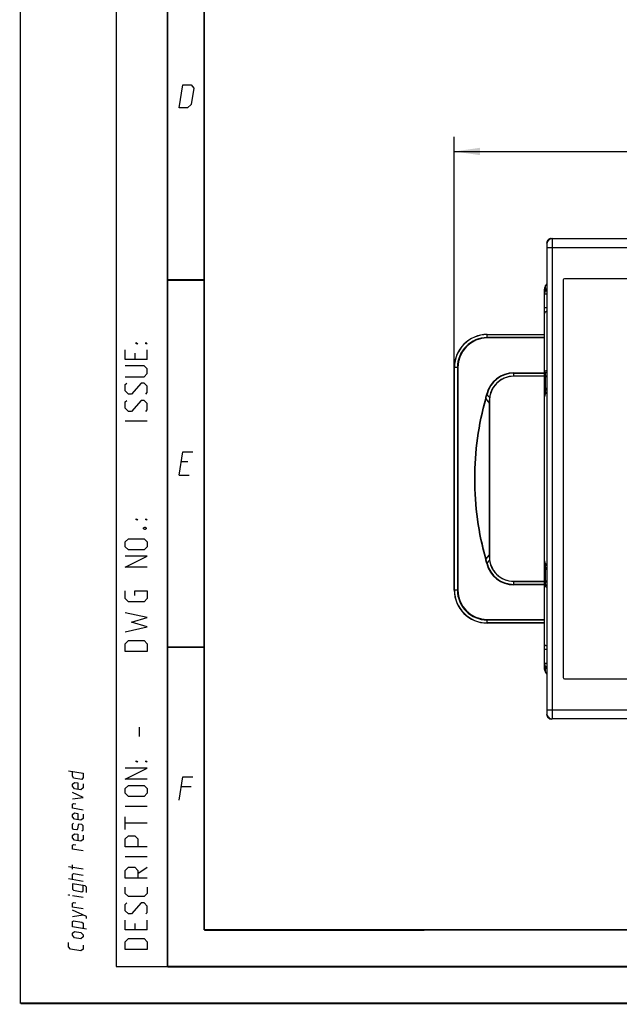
# Paper-space layout 'DRW0010_1_1' of a CAD drawing. Header units: millimetres. Extents: x 0 to 420, y 0 to 297.
# Tile 1 of 108: x 0 to 82, y 0 to 134. Entities that reach past the tile are written whole.
import ezdxf

# ---------------------------------------------------------------- set-up
doc = ezdxf.new("R2010")
doc.units = ezdxf.units.MM
doc.header["$LTSCALE"] = 23.1
doc.layers.get('0').update_dxf_attribs({"linetype": 'CONTINUOUS'})
doc.layers.add('DIM_PILOTEES', color=7, linetype='CONTINUOUS')
doc.styles.get("Standard").update_dxf_attribs({"font": 'txt', "width": 0.7})
doc.dimstyles.new('DIMSTYLE_4', dxfattribs={"dimtxt": 2.5, "dimasz": 3.5, "dimexe": 2, "dimexo": 0, "dimtad": 1, "dimlfac": 3.333333, "dimdsep": 46, "dimtxsty": 'Standard', "dimblk": '_FILLED', "dimblk1": '_FILLED', "dimblk2": '_FILLED', "dimcen": 0.09, "dimazin": 2, "dimtp": 0.8, "dimtm": 0.8, "dimtfac": 1, "dimtofl": 0, "dimtmove": 0, "dimatfit": 3, "dimldrblk": '_FILLED', "dimfxl": 0, "dimtolj": 1, "dimarcsym": 0})

# ---------------------------------------------------------------- blocks, each defined once
blk = doc.blocks.new('_FILLED')
at = {"color": 0, "linetype": 'ByBlock'}
blk.add_solid([(0, 0), (-1, 0.143), (-1, -0.143)], dxfattribs=at)
blk = doc.blocks.new('*D11')
at = {"layer": 'DIM_PILOTEES', "color": 2, "linetype": 'Continuous'}
for p, q in [((59.04, 86.58), (59.04, 117.99)), ((200.7, 86.58), (200.7, 117.99)), ((59.04, 115.99), (129.87, 115.99)), ((200.7, 115.99), (129.87, 115.99))]:
    blk.add_line(p, q, dxfattribs=at)
at = {"layer": 'DIM_PILOTEES', "color": 2, "linetype": 'Continuous', "xscale": 3.5, "yscale": 3.5, "zscale": 3.5, "rotation": 180}
blk.add_blockref('_FILLED', (59.04, 115.99), dxfattribs=at)
at = {"layer": 'DIM_PILOTEES', "color": 2, "linetype": 'Continuous', "xscale": 3.5, "yscale": 3.5, "zscale": 3.5}
blk.add_blockref('_FILLED', (200.7, 115.99), dxfattribs=at)
at = {"layer": 'DIM_PILOTEES', "color": 2, "linetype": 'Continuous', "insert": (131.13, 119.12), "char_height": 2.5, "width": 13.9286, "attachment_point": 2, "line_spacing_factor": 0.9}
blk.add_mtext('{\\ftxt;\\W0.0001;\\H0.0001;\\~}{\\ftxt;\\W3.7142857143;\\H2.5; }{\\ftxt;\\W0.0001;\\H0.0001;\\~}', dxfattribs=at)

psp = doc.layouts.new('DRW0010_1_1')

# ---------------------------------------------------------------- linework, layer by layer
at = {"color": 7, "linetype": 'Continuous'}
for p, q in [((0, 0), (0, 297)), ((71.6389, 103.3778), (71.6402, 39.4778)), ((71.6481, 103.4945), (71.6481, 103.5374)), ((71.6481, 103.5374), (71.6583, 103.5374)), ((72.248, 104.1373), (72.248, 104.1129)), ((72.248, 104.1373), (72.3889, 104.1373)), ((72.3889, 104.1278), (187.2889, 104.1302)), ((72.3889, 104.1278), (72.3903, 38.7278)), ((71.6389, 102.9278), (84.0345, 102.928)), ((71.639, 97.977), (71.4811, 97.7298)), ((73.889, 98.5028), (73.8901, 44.3528)), ((185.639, 98.6552), (74.039, 98.6528)), ((71.3396, 82.6259), (71.3396, 97.245)), ((71.3396, 96.5906), (71.639, 96.5907)), ((71.4811, 97.075), (71.4811, 97.7298)), ((71.639, 97.3221), (71.4811, 97.075)), ((71.6391, 94.6911), (71.3396, 94.691)), ((63.5396, 90.5954), (63.5396, 91.0765)), ((63.5396, 91.0765), (71.3396, 91.0765)), ((63.5396, 91.0545), (71.3396, 91.0545)), ((71.3396, 90.6485), (63.5396, 90.6485)), ((71.3396, 90.5954), (63.5396, 90.5954)), ((59.0396, 56.2765), (59.0396, 86.5765)), ((59.0396, 86.5765), (59.0615, 86.5765)), ((59.0615, 56.2765), (59.0615, 86.5765)), ((59.4676, 86.5765), (59.0615, 86.5765)), ((59.4676, 86.5765), (59.4676, 56.2765)), ((59.5206, 86.5765), (59.4676, 86.5765)), ((59.5206, 86.5765), (59.5206, 56.2765)), ((67.1396, 85.3765), (67.1396, 85.8576)), ((67.1396, 85.8576), (71.3396, 85.8576)), ((67.1396, 85.8045), (71.3396, 85.8045)), ((71.4843, 85.3542), (71.4843, 85.7979)), ((71.3396, 85.3985), (67.1396, 85.3985)), ((71.3396, 85.3765), (67.1396, 85.3765)), ((71.4596, 83.6464), (71.4596, 85.3542)), ((71.4596, 85.3542), (71.6393, 85.3542)), ((71.4843, 85.4571), (71.6393, 85.4522)), ((71.3732, 83.5374), (71.3606, 83.503)), ((71.4596, 83.0301), (71.4596, 83.5552)), ((71.4596, 83.5552), (71.6393, 83.5552)), ((63.3206, 82.3775), (63.3681, 82.3644)), ((63.4656, 82.9701), (63.5171, 82.9576)), ((63.8126, 81.827), (63.8122, 81.7552)), ((63.8136, 81.9889), (63.8126, 81.827)), ((63.814, 82.0665), (63.8136, 81.9889)), ((63.8396, 82.0765), (63.8396, 60.7765)), ((63.87, 82.524), (63.8483, 82.527)), ((71.3396, 45.6067), (71.3396, 82.5832)), ((63.8122, 81.7552), (63.8121, 81.7428)), ((63.8121, 81.7428), (63.8121, 61.1102)), ((63.8125, 77.8362), (63.8127, 75.2323)), ((63.8126, 65.9424), (63.8125, 64.2357)), ((63.8125, 64.2357), (63.8123, 62.6216)), ((63.3206, 60.4755), (63.3681, 60.4885)), ((63.8121, 61.1102), (63.8122, 61.0977)), ((63.8122, 61.0977), (63.8126, 61.0258)), ((63.8126, 61.0258), (63.8136, 60.8639)), ((63.8136, 60.8639), (63.814, 60.7864)), ((63.87, 60.3289), (63.8483, 60.326)), ((63.4656, 59.8829), (63.5171, 59.8954)), ((71.3396, 60.2724), (71.3477, 60.1506)), ((71.3587, 59.3554), (71.3722, 59.3179)), ((71.4596, 59.3002), (71.4596, 59.826)), ((71.6398, 59.3002), (71.4596, 59.3002)), ((71.4596, 57.4992), (71.4596, 59.2068)), ((67.1396, 56.9954), (67.1396, 57.4765)), ((67.1396, 57.4765), (71.3396, 57.4765)), ((67.1396, 57.4545), (71.3396, 57.4545)), ((71.3396, 57.0485), (67.1396, 57.0485)), ((71.3396, 56.9954), (67.1396, 56.9954)), ((71.6399, 57.4992), (71.4596, 57.4992)), ((71.4843, 57.0555), (71.4843, 57.4992)), ((71.4843, 57.3962), (71.6399, 57.4011)), ((59.0396, 56.2765), (59.0615, 56.2765)), ((59.4676, 56.2765), (59.0615, 56.2765)), ((59.5206, 56.2765), (59.4676, 56.2765)), ((63.5396, 51.7765), (63.5396, 52.2576)), ((63.5396, 52.2576), (71.3396, 52.2576)), ((63.5396, 52.2045), (71.3396, 52.2045)), ((71.3396, 51.7985), (63.5396, 51.7985)), ((71.3396, 51.7765), (63.5396, 51.7765)), ((71.6401, 48.1621), (71.3396, 48.1621)), ((71.6401, 46.2625), (71.3396, 46.2625)), ((71.4811, 45.7781), (71.6401, 45.5293)), ((71.4811, 45.1219), (71.4811, 45.7781)), ((71.6401, 44.8729), (71.4811, 45.1219)), ((74.0401, 44.2028), (185.6401, 44.2052)), ((84.0358, 39.928), (71.6402, 39.9278)), ((71.6494, 39.3181), (71.6494, 39.361)), ((71.6494, 39.3181), (71.6596, 39.3181)), ((72.2494, 38.7182), (72.2494, 38.7426)), ((72.3903, 38.7182), (72.2494, 38.7182)), ((187.2903, 38.7302), (72.3903, 38.7278)), ((25, 9.9999), (25, 10)), ((409.86, 10.0737), (25.007, 10.0134))]:
    psp.add_line(p, q, dxfattribs=at)
at = {"color": 2, "linetype": 'Continuous'}
for p, q in [((13, 292), (13, 5)), ((20, 292), (20, 5)), ((15.5357, 88.5357), (15.5357, 87.6786)), ((17.25, 87.6786), (17.25, 88.9643)), ((17.25, 79.25), (14.25, 79.25)), ((22.7833, 73.7249), (21.8833, 73.7249)), ((21.5894, 71.9249), (22.9394, 71.9249)), ((16.1786, 36.3214), (16.1786, 37.6071)), ((23.2333, 29.4749), (21.8833, 29.4749)), ((17.25, 26.8214), (14.25, 26.8214)), ((14.25, 23.6786), (14.25, 25.3929)), ((17.25, 24.5357), (14.25, 24.5357)), ((7.0715, 18.2775), (7.0715, 18.8489)), ((17.25, 19.9643), (14.25, 19.9643)), ((8.5001, 18.2823), (6.5001, 18.6089)), ((15.9643, 17.6786), (17.25, 18.5357)), ((8.5001, 16.6157), (6.5001, 16.9422)), ((8.5001, 14.4252), (7.0715, 14.6584)), ((7.0715, 11.8489), (8.5001, 12.0442)), ((15.5357, 10.8929), (15.5357, 10.0357)), ((17.25, 10.0357), (17.25, 11.3214)), ((13, 5), (20, 5))]:
    psp.add_line(p, q, dxfattribs=at)
at = {"color": 7, "linetype": 'Continuous', "const_width": 0.25}
for points in [[(20, 292), (20, 5)], [(25, 10), (25, 287)], [(20.0002, 98.5), (25.0002, 98.5)], [(20.0002, 48.5), (25.0002, 48.5)], [(409.8307, 10.048), (25, 10)], [(20, 5), (415, 5)], [(420, 0), (0, 0)]]:
    psp.add_lwpolyline(points, dxfattribs=at)
at = {"color": 2, "linetype": 'Continuous'}
for points in [[(21.5894, 121.9249), (22.1037, 125.0749), (23.2287, 125.0749), (23.6052, 124.6249), (23.2379, 122.3749), (22.7144, 121.9249), (21.5894, 121.9249)], [(15.9643, 89.8214), (15.75, 89.8214), (15.75, 89.9643), (15.9643, 89.8214)], [(17.25, 89.8214), (17.0357, 89.8214), (17.0357, 89.9643), (17.25, 89.8214)], [(17.25, 87.6786), (14.25, 87.6786), (14.25, 88.9643)], [(14.25, 85.3214), (16.8214, 85.3214), (17.25, 85.75), (17.25, 86.3929), (16.8214, 86.8214), (14.25, 86.8214)], [(17.0357, 82.9643), (17.25, 83.1786), (17.25, 84.0357), (16.8214, 84.4643), (16.3929, 84.4643), (15.1071, 82.9643), (14.6786, 82.9643), (14.25, 83.3929), (14.25, 84.25), (14.4643, 84.4643)], [(17.0357, 80.6071), (17.25, 80.8214), (17.25, 81.6786), (16.8214, 82.1071), (16.3929, 82.1071), (15.1071, 80.6071), (14.6786, 80.6071), (14.25, 81.0357), (14.25, 81.8929), (14.4643, 82.1071)], [(21.5894, 71.9249), (22.1037, 75.0749), (23.4537, 75.0749)], [(15.9643, 65.8214), (15.75, 65.8214), (15.75, 65.9643), (15.9643, 65.8214)], [(17.25, 65.8214), (17.0357, 65.8214), (17.0357, 65.9643), (17.25, 65.8214)], [(16.75, 64.75), (16.8929, 64.8214), (16.9643, 64.8214), (17.1071, 64.75), (17.1071, 64.6071), (16.9643, 64.5357), (16.8929, 64.5357), (16.75, 64.6071), (16.75, 64.75)], [(16.8214, 61.75), (14.6786, 61.75), (14.25, 62.1786), (14.25, 62.8214), (14.6786, 63.25), (16.8214, 63.25), (17.25, 62.8214), (17.25, 62.1786), (16.8214, 61.75)], [(17.25, 59.3929), (14.25, 59.3929), (17.25, 60.8929), (14.25, 60.8929)], [(15.5357, 55.5357), (15.5357, 56.1786), (17.25, 56.1786), (17.25, 55.1071), (16.8214, 54.6786), (14.6786, 54.6786), (14.25, 55.1071), (14.25, 56.1786)], [(14.25, 50.6071), (17.25, 51.25), (15.1071, 51.8929), (17.25, 52.5357), (14.25, 53.1786)], [(17.25, 47.8929), (14.25, 47.8929), (14.25, 48.9643), (14.6786, 49.3929), (16.8214, 49.3929), (17.25, 48.9643), (17.25, 47.8929)], [(15.9643, 32.8929), (15.75, 32.8929), (15.75, 33.0357), (15.9643, 32.8929)], [(17.25, 32.8929), (17.0357, 32.8929), (17.0357, 33.0357), (17.25, 32.8929)], [(6.5001, 31.6565), (8.5001, 31.3299), (8.5001, 30.7585), (8.3572, 30.4961), (7.2144, 30.6827), (7.0715, 30.9918), (7.0715, 31.5632)], [(17.25, 30.5357), (14.25, 30.5357), (17.25, 32.0357), (14.25, 32.0357)], [(8.5001, 29.9014), (8.5001, 29.3299), (8.2144, 29.0909), (7.3572, 29.2308), (7.0715, 29.5632), (7.0715, 29.8489), (7.3572, 30.088), (7.7858, 30.018), (7.7858, 29.1608)], [(16.8214, 28.1786), (14.6786, 28.1786), (14.25, 28.6071), (14.25, 29.25), (14.6786, 29.6786), (16.8214, 29.6786), (17.25, 29.25), (17.25, 28.6071), (16.8214, 28.1786)], [(21.5894, 27.6749), (22.1037, 30.8249), (23.4537, 30.8249)], [(7.0715, 27.8489), (8.5001, 28.0442), (7.0715, 28.706)], [(8.5001, 26.3299), (7.0715, 26.5632), (7.0715, 27.1346), (7.2144, 27.2065), (7.5001, 27.1599)], [(8.5001, 25.7585), (8.5001, 25.1871), (8.2144, 24.948), (7.3572, 25.088), (7.0715, 25.4203), (7.0715, 25.706), (7.3572, 25.9451), (7.7858, 25.8751), (7.7858, 25.018)], [(8.3572, 23.4961), (8.5001, 23.6157), (8.5001, 24.1871), (8.3572, 24.3533), (7.9286, 24.4232), (7.8334, 24.2959), (7.7382, 23.7401), (7.6429, 23.6127), (7.2144, 23.6827), (7.0715, 23.8489), (7.0715, 24.4203), (7.2144, 24.5399)], [(8.5001, 22.9014), (8.5001, 22.3299), (8.2144, 22.0909), (7.3572, 22.2308), (7.0715, 22.5632), (7.0715, 22.8489), (7.3572, 23.088), (7.7858, 23.018), (7.7858, 22.1608)], [(17.25, 21.3214), (14.25, 21.3214), (14.25, 22.3929), (14.6786, 22.8214), (15.5357, 22.8214), (15.9643, 22.3929), (15.9643, 21.3214)], [(8.5001, 20.7585), (7.0715, 20.9918), (7.0715, 21.5632), (7.2144, 21.6351), (7.5001, 21.5885)], [(7.0715, 16.8489), (7.0715, 17.5632), (7.2143, 17.6827), (8.5001, 17.4728)], [(17.25, 17.0357), (14.25, 17.0357), (14.25, 18.1071), (14.6786, 18.5357), (15.5357, 18.5357), (15.9643, 18.1071), (15.9643, 17.0357)], [(8.9763, 15.1093), (8.9763, 15.8236), (8.7858, 15.9976), (7.0715, 16.2775), (7.0715, 15.5632), (7.2143, 15.397), (8.3572, 15.2104), (8.5001, 15.3299), (8.5001, 16.0442)], [(6.6429, 14.7284), (6.5001, 14.7517), (6.5001, 14.7993), (6.6429, 14.7284)], [(17.25, 15.8214), (17.25, 14.9643), (16.8214, 14.5357), (14.6786, 14.5357), (14.25, 14.9643), (14.25, 15.8214)], [(8.5001, 12.8537), (7.0715, 13.087), (7.0715, 13.6584), (7.2143, 13.7303), (7.5001, 13.6837)], [(17.0357, 12.1786), (17.25, 12.3929), (17.25, 13.25), (16.8214, 13.6786), (16.3929, 13.6786), (15.1071, 12.1786), (14.6786, 12.1786), (14.25, 12.6071), (14.25, 13.4643), (14.4643, 13.6786)], [(8.9763, 11.5379), (8.9763, 11.8236), (7.0715, 12.706)], [(8.9763, 10.1093), (7.0715, 10.4203), (7.0715, 11.1346), (7.2143, 11.2541), (8.3572, 11.0675), (8.5001, 10.9014), (8.5001, 10.1871)], [(17.25, 10.0357), (14.25, 10.0357), (14.25, 11.3214)], [(8.2143, 8.8052), (7.3572, 8.9451), (7.0715, 9.2775), (7.0715, 9.5632), (7.3572, 9.8023), (8.2143, 9.6623), (8.5001, 9.3299), (8.5001, 9.0442), (8.2143, 8.8052)], [(8.5001, 7.949), (8.5001, 7.3776), (8.2143, 7.1385), (6.7858, 7.3717), (6.5001, 7.7041), (6.5001, 8.2755)], [(17.25, 7.3214), (14.25, 7.3214), (14.25, 8.3929), (14.6786, 8.8214), (16.8214, 8.8214), (17.25, 8.3929), (17.25, 7.3214)]]:
    psp.add_lwpolyline(points, dxfattribs=at)
at = {"color": 7, "linetype": 'Continuous'}
for points in [[(71.6393, 83.2554), (71.6015, 83.2228), (71.5082, 83.1116), (71.4337, 82.9869), (71.38, 82.8517), (71.3483, 82.7094), (71.3396, 82.5832)], [(71.6393, 83.7644), (71.5586, 83.7224), (71.4807, 83.6674), (71.4182, 83.6054), (71.3732, 83.5374)], [(63.8121, 81.7428), (63.8124, 81.001), (63.8123, 80.2396), (63.8124, 79.4593), (63.8124, 78.6585), (63.8125, 77.8362)], [(63.8127, 75.2323), (63.8126, 74.3162), (63.8127, 73.3827), (63.8127, 72.4362), (63.8128, 71.484), (63.8127, 70.5333), (63.8127, 69.5879), (63.8127, 68.6528), (63.8127, 67.7311), (63.8126, 65.9424)], [(63.8123, 62.6216), (63.8125, 61.8531), (63.8121, 61.1102)], [(71.3477, 60.1506), (71.3754, 60.0192), (71.4267, 59.8834), (71.4989, 59.7574), (71.5901, 59.6446), (71.6398, 59.6)], [(71.3722, 59.3179), (71.4163, 59.2504), (71.4775, 59.1886), (71.5542, 59.1337), (71.6398, 59.0884)]]:
    psp.add_lwpolyline(points, dxfattribs=at)
for centre, radius, start, end in [((72.3889, 103.3778), 0.75, 90.001228, 180.001228), ((72.248, 103.5374), 0.6, 89.998506, 179.99904), ((74.039, 98.5028), 0.15, 90.001228, 180.001228), ((63.5396, 86.5765), 4.5, 90, 180), ((63.5396, 86.5765), 4.478, 90, 180), ((63.5396, 86.5765), 4.072, 90, 180), ((63.5396, 86.5765), 4.0189, 90, 180), ((67.1396, 82.0765), 3.7811, 90, 166.329365), ((67.1396, 82.0765), 3.728, 89.999999, 166.329365), ((67.1396, 82.0765), 3.3, 90, 179.999992), ((67.1396, 82.0765), 3.322, 89.999999, 172.205725), ((71.4596, 85.2342), 0.12, 90, 180), ((71.4596, 83.4352), 0.12, 90, 180), ((72.2491, 82.5833), 0.9095, 132.248153, 180.008951), ((64.8619, 83.7969), 1.6248, 229.025109, 231.401661), ((67.1997, 82.0462), 3.3857, 179.479324, 179.65586), ((67.2046, 82.0461), 3.3906, 178.22165, 179.479144), ((67.1993, 82.0463), 3.3853, 173.010878, 178.222263), ((67.1835, 82.0481), 3.3694, 171.828857, 173.008174), ((67.1396, 82.0764), 3.3, 172.205596, 179.810575), ((67.2028, 60.8069), 3.3889, 180.344968, 180.521329), ((67.2066, 60.8069), 3.3927, 180.521451, 181.762537), ((67.199, 60.8066), 3.385, 181.761985, 186.97297), ((67.1882, 60.8055), 3.3742, 186.975778, 188.17002), ((67.1396, 60.7765), 3.3, 179.999992, 270), ((67.1396, 60.7765), 3.7811, 193.670973, 270), ((67.1396, 60.7765), 3.728, 193.670971, 270.000001), ((67.1396, 60.7765), 3.322, 187.794375, 270.000001), ((71.4596, 59.4202), 0.12, 180, 270), ((72.2569, 60.2736), 0.9174, 187.704541, 191.826396), ((72.2517, 60.2725), 0.9121, 191.823072, 196.888372), ((72.2456, 60.2708), 0.9058, 196.898284, 201.52975), ((72.25, 60.2725), 0.9105, 201.53019, 205.959142), ((72.2505, 60.2727), 0.911, 205.958932, 210.156367), ((72.247, 60.2707), 0.907, 210.155739, 215.000518), ((72.2456, 60.2699), 0.9054, 215.006982, 218.347709), ((72.2504, 60.2737), 0.9115, 218.349823, 224.060736), ((72.2501, 60.2734), 0.911, 224.059983, 227.795037), ((71.4596, 57.6192), 0.12, 180, 270), ((63.5396, 56.2765), 4.5, 180, 270), ((63.5396, 56.2764), 4.5, 180, 270), ((63.5396, 56.2765), 4.478, 180, 270), ((63.5396, 56.2765), 4.072, 180, 270), ((63.5396, 56.2765), 4.0189, 180, 270), ((72.2411, 46.2635), 0.9017, 203.670996, 212.571449), ((74.0401, 44.3528), 0.15, 180.001228, 270.001228), ((72.3902, 39.4778), 0.75, 180.001228, 270.001228), ((72.2494, 39.3181), 0.6, 180.003417, 270.003947)]:
    psp.add_arc(centre, radius, start, end, dxfattribs=at)
for points in [[(71.4811, 97.7298), (71.3905, 97.5879), (71.3395, 97.4133), (71.3396, 97.245)], [(71.4811, 97.075), (71.3905, 96.9333), (71.3396, 96.7589), (71.3396, 96.5906)], [(63.3206, 82.3775), (63.3744, 82.5736), (63.4175, 82.7725), (63.4656, 82.9701)], [(63.3681, 82.3644), (63.4231, 82.5607), (63.4677, 82.7598), (63.5171, 82.9576)], [(63.4656, 59.8829), (63.4175, 60.0805), (63.3744, 60.2794), (63.3206, 60.4755)], [(63.5171, 59.8954), (63.4677, 60.0932), (63.4231, 60.2922), (63.3681, 60.4885)], [(71.3396, 46.2625), (71.3396, 46.1395), (71.3658, 46.0141), (71.4152, 45.9015)], [(71.4811, 45.1219), (71.3905, 45.2638), (71.3396, 45.4383), (71.3396, 45.6067)]]:
    psp.add_open_spline(points, degree=3, dxfattribs=at)
for points, knots in [([(71.6378, 96.9659), (71.6155, 96.9807), (71.5775, 97.007), (71.5264, 97.039), (71.5005, 97.0624), (71.4821, 97.0705), (71.4811, 97.075)], [0, 0, 0, 0, 0.42008199, 0.73171524, 0.92647518, 1, 1, 1, 1]), ([(71.6373, 94.2133), (71.594, 94.1968), (71.4701, 94.1429), (71.3396, 94.0246), (71.3396, 93.9306)], [0, 0, 0, 0, 0.3303035, 1, 1, 1, 1]), ([(71.3396, 85.9337), (71.3396, 85.9607), (71.3609, 86.0377), (71.4696, 86.1388), (71.5753, 86.1866), (71.6375, 86.2086)], [0, 0, 0, 0, 0.18961297, 0.5367276, 1, 1, 1, 1]), ([(71.3396, 85.9337), (71.3396, 85.8993), (71.3735, 85.826), (71.4474, 85.799), (71.4843, 85.7979)], [0, 0, 0, 0, 0.48291234, 1, 1, 1, 1]), ([(71.4843, 85.7979), (71.4843, 85.8338), (71.5232, 85.9166), (71.5955, 85.9631), (71.638, 85.9852)], [0, 0, 0, 0, 0.42845714, 1, 1, 1, 1]), ([(71.3396, 85.593), (71.3396, 85.5585), (71.3735, 85.4852), (71.4474, 85.4583), (71.4843, 85.4571)], [0, 0, 0, 0, 0.48291133, 1, 1, 1, 1]), ([(71.6376, 83.6917), (71.6127, 83.6816), (71.5279, 83.6433), (71.4469, 83.5914), (71.4021, 83.5421)], [0, 0, 0, 0, 0.28713624, 1, 1, 1, 1]), ([(63.3206, 60.4755), (62.8323, 62.256), (62.0839, 65.8844), (61.7036, 71.4265), (62.0839, 76.9685), (62.8323, 80.597), (63.3206, 82.3775)], [0, 0, 0, 0, 0.25000714, 0.5, 0.74999287, 1, 1, 1, 1]), ([(63.3681, 60.4885), (62.88, 62.2668), (62.132, 65.8909), (61.7518, 71.4265), (62.132, 76.962), (62.88, 80.5862), (63.3681, 82.3644)], [0, 0, 0, 0, 0.25000716, 0.5, 0.74999284, 1, 1, 1, 1]), ([(63.3681, 82.3644), (63.3964, 82.305), (63.5194, 82.0807), (63.6812, 81.8797), (63.8121, 81.7428)], [0, 0, 0, 0, 0.25797161, 1, 1, 1, 1]), ([(63.5171, 82.9576), (63.5399, 82.8776), (63.6245, 82.7352), (63.738, 82.621), (63.7965, 82.5701)], [0, 0, 0, 0, 0.51734003, 1, 1, 1, 1]), ([(63.8396, 82.0765), (63.8396, 82.0736), (63.8282, 82.0689), (63.8204, 82.0675), (63.814, 82.0665)], [0, 0, 0, 0, 0.30817597, 1, 1, 1, 1]), ([(63.8396, 81.7551), (63.8396, 81.7517), (63.8279, 81.7456), (63.819, 81.744), (63.8121, 81.7428)], [0, 0, 0, 0, 0.320786, 1, 1, 1, 1]), ([(63.8121, 61.1102), (63.7691, 61.0652), (63.5982, 60.8759), (63.4512, 60.6626), (63.3681, 60.4885)], [0, 0, 0, 0, 0.24402971, 1, 1, 1, 1]), ([(63.8396, 61.0979), (63.8396, 61.1012), (63.8279, 61.1074), (63.819, 61.109), (63.8121, 61.1102)], [0, 0, 0, 0, 0.32080846, 1, 1, 1, 1]), ([(63.8396, 60.7765), (63.8396, 60.7794), (63.8282, 60.7841), (63.8204, 60.7855), (63.814, 60.7864)], [0, 0, 0, 0, 0.3081996, 1, 1, 1, 1]), ([(63.8483, 60.326), (63.7793, 60.2709), (63.6451, 60.1464), (63.543, 59.9865), (63.5171, 59.8954)], [0, 0, 0, 0, 0.48238825, 1, 1, 1, 1]), ([(71.3985, 59.3154), (71.4119, 59.3001), (71.4816, 59.2343), (71.5685, 59.1898), (71.6381, 59.1615)], [0, 0, 0, 0, 0.21296685, 1, 1, 1, 1]), ([(71.6381, 56.6446), (71.5948, 56.6599), (71.5022, 56.7), (71.3826, 56.7826), (71.3395, 56.8781), (71.3396, 56.9196)], [0, 0, 0, 0, 0.3232542, 0.70807136, 1, 1, 1, 1]), ([(71.3396, 57.2603), (71.3396, 57.2948), (71.3735, 57.3681), (71.4474, 57.395), (71.4843, 57.3962)], [0, 0, 0, 0, 0.48291592, 1, 1, 1, 1]), ([(71.3396, 56.9196), (71.3396, 56.9541), (71.3735, 57.0274), (71.4474, 57.0543), (71.4843, 57.0555)], [0, 0, 0, 0, 0.48291593, 1, 1, 1, 1]), ([(71.6386, 56.8678), (71.596, 56.89), (71.5234, 56.9365), (71.4843, 57.0195), (71.4843, 57.0555)], [0, 0, 0, 0, 0.57173651, 1, 1, 1, 1]), ([(71.6383, 48.6395), (71.5948, 48.656), (71.4706, 48.7098), (71.3396, 48.8283), (71.3396, 48.9225)], [0, 0, 0, 0, 0.33042305, 1, 1, 1, 1]), ([(71.4811, 45.7781), (71.482, 45.7822), (71.4986, 45.7896), (71.5086, 45.7996), (71.5177, 45.806)], [0, 0, 0, 0, 0.27520186, 1, 1, 1, 1]), ([(71.5177, 45.806), (71.5253, 45.8113), (71.5654, 45.839), (71.6059, 45.866), (71.6388, 45.8879)], [0, 0, 0, 0, 0.18901025, 1, 1, 1, 1])]:
    psp.add_open_spline(points, degree=3, knots=knots, dxfattribs=at)

# ---------------------------------------------------------------- dimensions: what is measured, and where the dimension line sits
at = {"layer": 'DIM_PILOTEES', "color": 2, "linetype": 'Continuous'}
dim = psp.add_linear_dim(base=(200.6996, 115.9907), p1=(59.0396, 86.5765), p2=(200.6996, 86.5777), text='{\\ftxt;\\W0.0001;\\H0.0001;\\~}{\\ftxt;\\W3.7142857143;\\H2.5; }{\\ftxt;\\W0.0001;\\H0.0001;\\~}', dimstyle='DIMSTYLE_4', dxfattribs=at)
dim.commit()
dim.dimension.update_dxf_attribs({"geometry": '*D11', "text_midpoint": (130.7744, 115.9907), "dimtype": 160})

doc.saveas('drawing.dxf')
